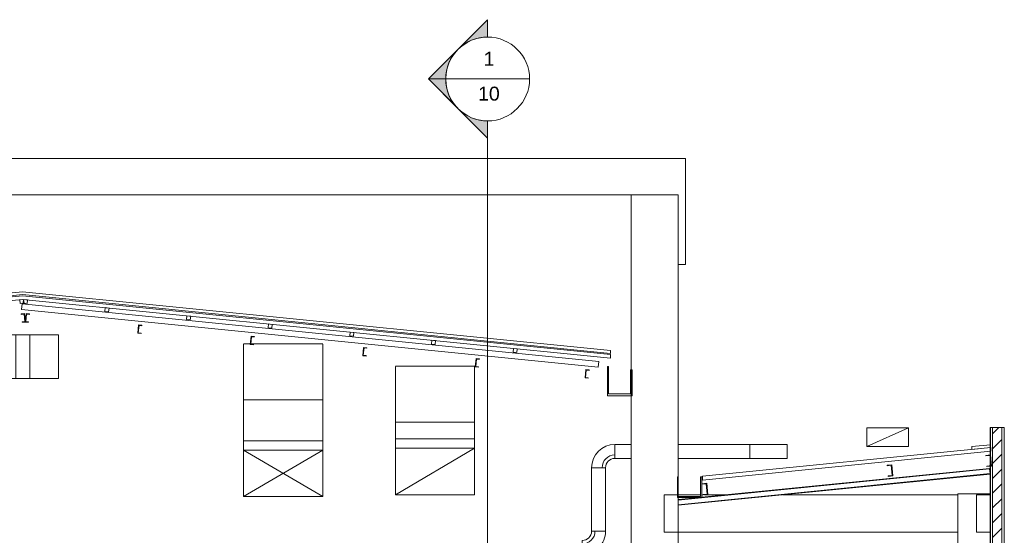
# Model space of a CAD drawing. Header units: metres. Extents: x 4.1 to 64.5, y -1.6 to 14.4.
# Tile 84 of 84: x 53.9 to 64.5, y 8.9 to 14.4. Entities that reach past the tile are written whole.
import ezdxf

# ---------------------------------------------------------------- set-up
doc = ezdxf.new("R2010")
doc.units = ezdxf.units.M
for name, color, linetype, lineweight in [('A-COLS', 7, 'Continuous', 18), ('A-GLAZ-CWMG', 7, 'Continuous', 18), ('A-ROOF', 7, 'Continuous', 18), ('A-WALL', 7, 'Continuous', 18), ('A-WALL-PATT', 7, 'Continuous', 18), ('DUTOS', 7, 'Continuous', 18), ('G-ANNO-SYMB', 7, 'Continuous', 9), ('M-HVAC-DUCT', 7, 'Continuous', 18), ('M-HVAC-DUCT-ANNO', 7, 'Continuous', 18), ('S-BEAM', 7, 'Continuous', 18), ('S-COLS', 7, 'Continuous', 18)]:
    doc.layers.add(name, color=color, linetype=linetype, lineweight=lineweight)
doc.styles.add('Arial', font='arial.ttf', dxfattribs={"height": 0.1499999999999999})
pattern_1 = [(49.99999999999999, (52.482, 6.032999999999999), (0.5465545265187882, -0.04781508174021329), [0.05715, -0.62865]), (355, (52.482, 6.032999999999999), (-0.1057276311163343, 0.5731658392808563), [0.04572, -0.50292]), (100.451, (52.528, 6.03), (0.440827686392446, 0.5253490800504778), [0.04857, -0.53427]), (46.184, (52.482, 6.186), (0.8132373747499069, -0.1261291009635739), [0.08572, -0.9429700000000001]), (96.636, (52.55, 6.175), (0.7122119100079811, 0.7422871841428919), [0.07286000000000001, -0.8014100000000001]), (351.184, (52.482, 6.186), (0.7122166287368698, 0.7422739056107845), [0.06858, -0.75438]), (21, (52.558, 6.148), (0.4548461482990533, -0.3067949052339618), [0.05715, -0.62865]), (326, (52.558, 6.148), (0.1854048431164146, 0.5525599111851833), [0.04572, -0.50292]), (71.45100000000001, (52.596, 6.122000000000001), (0.6402508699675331, 0.2457631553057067), [0.04857, -0.53427]), (37.50000000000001, (52.482, 6.032999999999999), (0.009260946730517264, 0.2536671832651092), [0.02515, -0.47168, 0.02515, -0.48539, -0.50483]), (37.50000000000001, (52.482, 6.032999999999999), (0.009260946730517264, 0.2536671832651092), [-1.007, 0.02515, -0.47968]), (7.499999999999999, (52.482, 6.032999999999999), (0.2004558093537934, 0.3005459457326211), [0.02515, -0.26594, 0.02515, -0.46025, -0.19241]), (7.499999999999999, (52.482, 6.032999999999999), (0.2004558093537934, 0.3005459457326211), [-0.7764800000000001, 0.02515, -0.16726]), (327.5, (52.312, 6.032999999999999), (0.4067681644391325, -0.01718819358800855), [0.02515, -0.16535, 0.02515, -0.56921, -0.78867]), (327.5, (52.312, 6.032999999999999), (0.4067681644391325, -0.01718819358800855), [-0.78486, 0.02515, -0.76352]), (317.5, (52.236, 6.032999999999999), (0.4443831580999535, 0.07627942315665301), [0.02515, -0.2225, 0.02515, -0.36957, -0.56007]), (317.5, (52.236, 6.032999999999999), (0.4443831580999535, 0.07627942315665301), [-0.64237, 0.02515, -0.53492])]

# ---------------------------------------------------------------- blocks, each defined once
blk = doc.blocks.new('Paredes 15 - Paredes 6-6874455-Corte 7')
at = {"layer": 'A-WALL'}
for p, q in [((57.67796392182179, 12.50992551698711), (65.4294708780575, 12.50992551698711)), ((65.4294708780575, 12.50992551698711), (67.93956299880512, 12.50992551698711)), ((68.44194224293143, 12.50992551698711), (67.93956299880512, 12.50992551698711)), ((67.93956299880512, 12.50992551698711), (67.93956299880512, 8.569999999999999)), ((68.44194224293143, 5.11), (68.44194224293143, 12.50992551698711)), ((60.70838392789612, 11.00758512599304), (61.79101006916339, 11.00758512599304)), ((61.79101006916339, 11.00758512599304), (61.79101006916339, 10.53865829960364)), ((61.79101006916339, 10.53865829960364), (61.22840104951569, 10.53865829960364))]:
    blk.add_line(p, q, dxfattribs=at)
blk = doc.blocks.new('Montante retangular - U 90x35x5-8306109-Corte 7')
at = {"layer": 'A-GLAZ-CWMG'}
for p, q in [((67.45175130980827, 10.63303597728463), (67.44279597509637, 10.54348263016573)), ((67.44826867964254, 10.54796029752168), (67.45622897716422, 10.62756327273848)), ((67.48657761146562, 10.6295533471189), (67.45175130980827, 10.63303597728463)), ((67.45622897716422, 10.62756327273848), (67.48608009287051, 10.62457816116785)), ((67.48608009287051, 10.62457816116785), (67.48657761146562, 10.6295533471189)), ((67.44279597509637, 10.54348263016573), (67.47762227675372, 10.54)), ((67.47811979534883, 10.54497518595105), (67.44826867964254, 10.54796029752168)), ((67.47762227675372, 10.54), (67.47811979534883, 10.54497518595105))]:
    blk.add_line(p, q, dxfattribs=at)
blk = doc.blocks.new('Montante retangular - U 90x35x5-8306110-Corte 7')
at = {"layer": 'A-GLAZ-CWMG'}
for p, q in [((61.44439358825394, 11.23377174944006), (61.43543825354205, 11.14421840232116)), ((61.4409109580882, 11.14869606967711), (61.44887125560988, 11.22829904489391)), ((61.47921988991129, 11.23028911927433), (61.44439358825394, 11.23377174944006)), ((61.44887125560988, 11.22829904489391), (61.47872237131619, 11.22531393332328)), ((61.47872237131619, 11.22531393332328), (61.47921988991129, 11.23028911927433)), ((61.43543825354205, 11.14421840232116), (61.4702645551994, 11.14073577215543)), ((61.47076207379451, 11.14571095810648), (61.4409109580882, 11.14869606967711)), ((61.4702645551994, 11.14073577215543), (61.47076207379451, 11.14571095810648))]:
    blk.add_line(p, q, dxfattribs=at)
blk = doc.blocks.new('Montante retangular - U 90x35x5-V54-Corte 7')
at = {"layer": 'A-GLAZ-CWMG'}
for p, q in [((61.42648291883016, 11.23377174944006), (61.39165661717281, 11.23028911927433)), ((61.39165661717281, 11.23028911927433), (61.39215413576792, 11.22531393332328)), ((61.39215413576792, 11.22531393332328), (61.42200525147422, 11.22829904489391)), ((61.42200525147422, 11.22829904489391), (61.4299655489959, 11.14869606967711)), ((61.43543825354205, 11.14421840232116), (61.42648291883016, 11.23377174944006)), ((61.4299655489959, 11.14869606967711), (61.40011443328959, 11.14571095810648)), ((61.40011443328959, 11.14571095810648), (61.4006119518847, 11.14073577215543)), ((61.4006119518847, 11.14073577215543), (61.43543825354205, 11.14421840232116))]:
    blk.add_line(p, q, dxfattribs=at)
blk = doc.blocks.new('Montante retangular - U 90x35x5-8306106-Corte 7')
at = {"layer": 'A-GLAZ-CWMG'}
for p, q in [((66.27416065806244, 10.75079504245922), (66.26520532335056, 10.66124169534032)), ((66.27067802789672, 10.66571936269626), (66.27863832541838, 10.74532233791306)), ((66.30898695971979, 10.74731241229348), (66.27416065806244, 10.75079504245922)), ((66.27863832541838, 10.74532233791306), (66.30848944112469, 10.74233722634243)), ((66.30848944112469, 10.74233722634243), (66.30898695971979, 10.74731241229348)), ((66.26520532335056, 10.66124169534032), (66.3000316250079, 10.65775906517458)), ((66.30052914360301, 10.66273425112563), (66.27067802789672, 10.66571936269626)), ((66.3000316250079, 10.65775906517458), (66.30052914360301, 10.66273425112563))]:
    blk.add_line(p, q, dxfattribs=at)
blk = doc.blocks.new('Rectangular Mullion - 50 x 150mm-7871061-Corte 7')
at = {"layer": 'A-GLAZ-CWMG'}
for p, q in [((61.39626208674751, 11.27817711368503), (61.40223230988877, 11.33787934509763)), ((61.40223230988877, 11.33787934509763), (67.58995881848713, 10.7191066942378)), ((67.58398859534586, 10.6594044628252), (61.39626208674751, 11.27817711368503)), ((67.58995881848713, 10.7191066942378), (67.58398859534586, 10.6594044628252))]:
    blk.add_line(p, q, dxfattribs=at)
blk = doc.blocks.new('Rectangular Mullion - 4x4 cm - offset 2cm-8305556-Corte 7')
at = {"layer": 'A-GLAZ-CWMG'}
for p, q in [((61.41785456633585, 11.38603277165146), (61.41387441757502, 11.34623128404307)), ((61.41387441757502, 11.34623128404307), (61.45367590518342, 11.34225113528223)), ((61.45765605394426, 11.38205262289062), (61.41785456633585, 11.38603277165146)), ((61.45367590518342, 11.34225113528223), (61.45765605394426, 11.38205262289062))]:
    blk.add_line(p, q, dxfattribs=at)
blk = doc.blocks.new('Rectangular Mullion - 4x4 cm - offset 2cm-V56-Corte 7')
at = {"layer": 'A-GLAZ-CWMG'}
for p, q in [((61.41785456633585, 11.38603277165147), (61.37805307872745, 11.38205262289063)), ((61.37805307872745, 11.38205262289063), (61.3820332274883, 11.34225113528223)), ((61.3820332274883, 11.34225113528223), (61.4218347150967, 11.34623128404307)), ((61.4218347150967, 11.34623128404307), (61.41785456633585, 11.38603277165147))]:
    blk.add_line(p, q, dxfattribs=at)
blk = doc.blocks.new('Rectangular Mullion - 4x4 cm - offset 2cm-8305554-Corte 7')
at = {"layer": 'A-GLAZ-CWMG'}
for p, q in [((66.67584660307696, 10.86023356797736), (66.67186645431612, 10.82043208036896)), ((66.67186645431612, 10.82043208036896), (66.71166794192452, 10.81645193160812)), ((66.71564809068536, 10.85625341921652), (66.67584660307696, 10.86023356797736)), ((66.71166794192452, 10.81645193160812), (66.71564809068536, 10.85625341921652))]:
    blk.add_line(p, q, dxfattribs=at)
blk = doc.blocks.new('Telhados 2 - Telhados 1-7870987-Corte 7')
at = {"layer": 'A-ROOF'}
for p, q in [((67.69549592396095, 10.66528712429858), (67.68549592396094, 10.66528712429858)), ((67.68549592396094, 10.66528712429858), (67.68549592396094, 10.35115825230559)), ((67.69549592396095, 10.37292847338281), (67.69549592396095, 10.66528712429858)), ((67.94881642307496, 10.63115825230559), (67.92923172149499, 10.63115825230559)), ((67.92923172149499, 10.63115825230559), (67.92923172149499, 10.37292847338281)), ((67.94881642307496, 10.35115825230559), (67.94881642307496, 10.63115825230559)), ((67.92923172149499, 10.37292847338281), (67.69549592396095, 10.37292847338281)), ((67.68549592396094, 10.35115825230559), (67.94881642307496, 10.35115825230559))]:
    blk.add_line(p, q, dxfattribs=at)
blk = doc.blocks.new('Rectangular Mullion - 30mm Square-7992605-Corte 7')
at = {"layer": 'A-GLAZ-CWMG'}
for p, q in [((68.74903840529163, 9.412925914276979), (68.69928654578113, 9.40795072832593)), ((68.69928654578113, 9.40795072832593), (68.69978406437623, 9.40297554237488)), ((68.69978406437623, 9.40297554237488), (68.74456073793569, 9.407453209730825)), ((68.74456073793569, 9.407453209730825), (68.75550614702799, 9.297999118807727)), ((68.76097885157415, 9.293521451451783), (68.74903840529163, 9.412925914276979)), ((68.75550614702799, 9.297999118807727), (68.71072947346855, 9.293521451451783)), ((68.71072947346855, 9.293521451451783), (68.71122699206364, 9.288546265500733)), ((68.71122699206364, 9.288546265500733), (68.76097885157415, 9.293521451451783))]:
    blk.add_line(p, q, dxfattribs=at)
blk = doc.blocks.new('Rectangular Mullion - 30mm Square-7992606-Corte 7')
at = {"layer": 'A-GLAZ-CWMG'}
for p, q in [((71.79468658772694, 9.71749073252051), (71.74493472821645, 9.71251554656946)), ((71.74493472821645, 9.71251554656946), (71.74543224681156, 9.70754036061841)), ((71.74543224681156, 9.70754036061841), (71.79020892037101, 9.712018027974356)), ((71.79020892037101, 9.712018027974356), (71.80115432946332, 9.602563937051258)), ((71.80662703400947, 9.598086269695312), (71.79468658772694, 9.71749073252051)), ((71.80115432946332, 9.602563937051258), (71.75637765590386, 9.598086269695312)), ((71.75637765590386, 9.598086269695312), (71.75687517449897, 9.593111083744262)), ((71.75687517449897, 9.593111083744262), (71.80662703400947, 9.598086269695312))]:
    blk.add_line(p, q, dxfattribs=at)
blk = doc.blocks.new('Rectangular Mullion - 30mm Square-7992608-Corte 7')
at = {"layer": 'A-GLAZ-CWMG'}
for p, q in [((70.73413759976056, 9.61143583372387), (70.68438574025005, 9.606460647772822)), ((70.68438574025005, 9.606460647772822), (70.68488325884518, 9.601485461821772)), ((70.68488325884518, 9.601485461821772), (70.72965993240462, 9.605963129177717)), ((70.72965993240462, 9.605963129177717), (70.74060534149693, 9.496509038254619)), ((70.74607804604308, 9.492031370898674), (70.73413759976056, 9.61143583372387)), ((70.74060534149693, 9.496509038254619), (70.69582866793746, 9.492031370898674)), ((70.69582866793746, 9.492031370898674), (70.69632618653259, 9.487056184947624)), ((70.69632618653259, 9.487056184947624), (70.74607804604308, 9.492031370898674))]:
    blk.add_line(p, q, dxfattribs=at)
blk = doc.blocks.new('Telhados 3 - Telhados 3-7987247-Corte 7')
at = {"layer": 'A-ROOF'}
for p, q in [((68.44382842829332, 9.481295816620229), (68.43382842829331, 9.481295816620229)), ((68.43382842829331, 9.481295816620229), (68.43382842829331, 9.260272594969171)), ((68.44382842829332, 9.270272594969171), (68.44382842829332, 9.481295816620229)), ((68.69646378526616, 9.481295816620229), (68.68382842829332, 9.481295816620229)), ((68.68382842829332, 9.481295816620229), (68.68382842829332, 9.270272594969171)), ((68.69646378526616, 9.260272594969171), (68.69646378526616, 9.481295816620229)), ((68.43382842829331, 9.260272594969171), (68.69646378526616, 9.260272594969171)), ((68.68382842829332, 9.270272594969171), (68.44382842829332, 9.270272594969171))]:
    blk.add_line(p, q, dxfattribs=at)
blk = doc.blocks.new('Rectangular Mullion - 50 x 150mm-8009944-Corte 7')
at = {"layer": 'A-GLAZ-CWMG'}
for p, q in [((68.44202227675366, 9.232821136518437), (71.78535813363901, 9.567154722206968)), ((68.44302109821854, 9.18267164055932), (71.79033331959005, 9.51740286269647)), ((68.44351861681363, 9.17769645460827), (71.79083083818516, 9.51242767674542)), ((68.69646378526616, 9.26329022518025), (71.7848606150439, 9.572129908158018)), ((71.7848606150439, 9.572129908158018), (71.78535813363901, 9.567154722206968)), ((71.78535813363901, 9.567154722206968), (71.79033331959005, 9.51740286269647)), ((71.79033331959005, 9.51740286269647), (71.79083083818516, 9.51242767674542)), ((68.44202227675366, 9.237846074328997), (68.66628748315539, 9.260272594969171)), ((68.44302109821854, 9.18267164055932), (68.44202227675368, 9.192659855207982)), ((68.44351861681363, 9.17769645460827), (68.44302109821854, 9.18267164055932))]:
    blk.add_line(p, q, dxfattribs=at)
blk = doc.blocks.new('4 GRE - ESCOLA DE CINEMA E AUDIOVISUAL CINE REX R07_rvt-2-Corte 7')
at = {"layer": 'A-WALL-PATT', "true_color": 0x808080}
h = blk.add_hatch(dxfattribs=at)
h.set_pattern_fill('FP_19', color=8, style=0, pattern_type=2)
h.set_pattern_definition(pattern_1)
h.paths.add_polyline_path([(71.79557417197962, 4.465622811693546), (71.79557417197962, 10.01010147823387), (71.79307417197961, 10.01010147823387), (71.79307417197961, 4.465622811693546), (71.79444224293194, 4.465622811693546)])
h = blk.add_hatch(dxfattribs=at)
h.set_pattern_fill('FP_20', color=8, style=0, pattern_type=2)
h.set_pattern_definition([(45, (52.482, 6.032999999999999), (-0.0795495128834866, 0.0795495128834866), [])])
h.paths.add_polyline_path([(71.91807417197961, 4.465622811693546), (71.91807417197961, 10.01010147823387), (71.81807417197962, 10.01010147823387), (71.81807417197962, 4.465622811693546), (71.91694224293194, 4.465622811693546)])
h = blk.add_hatch(dxfattribs=at)
h.set_pattern_fill('FP_19', color=8, style=0, pattern_type=2)
h.set_pattern_definition(pattern_1)
h.paths.add_polyline_path([(71.94194224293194, 4.205622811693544), (71.94307417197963, 4.205622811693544), (71.94307417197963, 10.01010147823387), (71.94057417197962, 10.01010147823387), (71.94057417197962, 4.465622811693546), (71.94194224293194, 4.465622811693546)])
at = {"layer": 'S-COLS'}
h = blk.add_hatch(dxfattribs=at)
h.set_pattern_fill('FP_21', color=256, style=0, pattern_type=2)
h.set_pattern_definition([(49.99999999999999, (52.482, 6.032999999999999), (0.2732740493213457, -0.02391137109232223), [0.02857, -0.31432]), (355, (52.482, 6.032999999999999), (-0.05286337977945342, 0.2865879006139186), [0.02286, -0.25146]), (100.451, (52.505, 6.032), (0.2204178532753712, 0.2626803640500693), [0.02429, -0.26714]), (46.184, (52.482, 6.11), (0.4066185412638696, -0.06305748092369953), [0.04286, -0.47149]), (96.636, (52.51600000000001, 6.104), (0.356106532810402, 0.371138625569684), [0.03643, -0.4007]), (351.184, (52.482, 6.11), (0.3561083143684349, 0.3711369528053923), [0.03429, -0.37719]), (21, (52.52, 6.091), (0.2274184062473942, -0.1533992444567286), [0.02857, -0.31432]), (326, (52.52, 6.091), (0.09270521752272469, 0.2762841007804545), [0.02286, -0.25146]), (71.45100000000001, (52.53899999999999, 6.077999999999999), (0.3201317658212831, 0.1228847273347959), [0.02429, -0.26714]), (37.50000000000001, (52.482, 6.032999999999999), (0.004637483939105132, 0.1268326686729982), [0.00251, -0.2459, 0.00251, -0.25276, -0.25241]), (37.50000000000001, (52.482, 6.032999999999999), (0.004637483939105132, 0.1268326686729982), [-0.50368, 0.00251, -0.2499]), (7.499999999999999, (52.482, 6.032999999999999), (0.1002335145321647, 0.1502686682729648), [0.00251, -0.14303, 0.00251, -0.24018, -0.0962]), (7.499999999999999, (52.482, 6.032999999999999), (0.1002335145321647, 0.1502686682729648), [-0.38824, 0.00251, -0.09369]), (327.5, (52.397, 6.032999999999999), (0.2033840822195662, -0.008594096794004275), [0.00251, -0.09274, 0.00251, -0.29467, -0.39434]), (327.5, (52.397, 6.032999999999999), (0.2033840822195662, -0.008594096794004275), [-0.39243, 0.00251, -0.39182]), (317.5, (52.35899999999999, 6.032999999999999), (0.2221915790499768, 0.0381397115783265), [0.00251, -0.12131, 0.00251, -0.19484, -0.28004]), (317.5, (52.35899999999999, 6.032999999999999), (0.2221915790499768, 0.0381397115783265), [-0.32118, 0.00251, -0.27752])])
h.paths.add_polyline_path([(68.44194224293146, 5.579999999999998), (68.4426222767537, 5.579999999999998), (68.44194224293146, 5.629999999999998)])
h.paths.add_polyline_path([(68.44197817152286, 6.04), (68.4426222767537, 6.04), (68.44194224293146, 6.04)])
h.paths.add_polyline_path([(68.44194224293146, 8.57), (68.4426222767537, 8.57), (68.44194224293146, 8.890000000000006)])
h.paths.add_polyline_path([(68.4420222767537, 9.237846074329), (68.4426222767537, 9.237906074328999), (68.4420222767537, 9.260272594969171)])
h.paths.add_polyline_path([(68.44194224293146, 9.48129581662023), (68.4426222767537, 9.48129581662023), (68.44194224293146, 9.567154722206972)])
h.paths.add_polyline_path([(68.44194224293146, 9.829999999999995), (68.4426222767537, 9.829999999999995), (68.44194224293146, 9.847930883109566)])
at = {"layer": 'A-ROOF'}
for p, q in [((61.40466211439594, 11.42589415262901), (55.09338044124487, 10.79476598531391)), ((55.09663462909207, 10.83777633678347), (61.40628920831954, 11.46874179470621)), ((61.40628920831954, 11.43859216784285), (55.09663462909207, 10.80762670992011)), ((67.715943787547, 10.79476598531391), (61.40466211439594, 11.42589415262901)), ((61.40628920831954, 11.46874179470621), (67.715943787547, 10.83777633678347)), ((67.715943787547, 10.80762670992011), (61.40628920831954, 11.43859216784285)), ((55.09338044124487, 10.75456648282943), (61.40466211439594, 11.38569465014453)), ((61.40466211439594, 11.38569465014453), (67.715943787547, 10.75456648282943)), ((67.715943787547, 10.83777633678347), (67.715943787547, 10.80762670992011)), ((67.715943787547, 10.75456648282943), (67.715943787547, 10.79476598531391)), ((71.79745967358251, 9.797261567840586), (68.70205963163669, 9.487721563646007)), ((68.70205963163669, 9.447522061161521), (71.79745967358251, 9.757062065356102)), ((71.79536526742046, 9.827201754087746), (71.5953652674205, 9.807201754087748)), ((71.5953652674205, 9.807201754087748), (71.5953652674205, 9.777052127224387)), ((71.5953652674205, 9.777052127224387), (71.79536526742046, 9.797052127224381)), ((71.79536526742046, 9.797052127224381), (71.79536526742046, 9.827201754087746)), ((71.79745967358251, 9.757062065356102), (71.79745967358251, 9.797261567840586)), ((68.70205963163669, 9.487721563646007), (68.70205963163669, 9.447522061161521))]:
    blk.add_line(p, q, dxfattribs=at)
at = {"layer": 'A-WALL'}
for p, q in [((68.52142298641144, 12.89886030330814), (54.84196163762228, 12.89886030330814)), ((68.52142298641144, 11.76085801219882), (68.52142298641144, 12.89886030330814)), ((68.44194224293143, 11.76085801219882), (68.52142298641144, 11.76085801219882)), ((71.94307417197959, 10.01010147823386), (71.79307417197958, 10.01010147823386)), ((71.79307417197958, 10.01010147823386), (71.79307417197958, 4.465622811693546)), ((71.79557417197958, 4.465622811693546), (71.79557417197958, 10.01010147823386)), ((71.81807417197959, 4.465622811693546), (71.81807417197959, 10.01010147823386)), ((71.91807417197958, 4.465622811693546), (71.91807417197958, 10.01010147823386)), ((71.94057417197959, 4.465622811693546), (71.94057417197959, 10.01010147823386)), ((71.94307417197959, 4.205622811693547), (71.94307417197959, 10.01010147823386))]:
    blk.add_line(p, q, dxfattribs=at)
at = {"layer": 'S-COLS'}
for p, q in [((68.44262227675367, 9.829999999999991), (68.44262227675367, 10.12)), ((68.44262227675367, 9.481295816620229), (68.44262227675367, 9.679999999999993)), ((71.44347817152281, 9.299999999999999), (71.44347817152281, 8.569999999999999)), ((71.79307417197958, 9.299999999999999), (71.44347817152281, 9.299999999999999)), ((68.44262227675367, 9.237906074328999), (68.44262227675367, 9.260272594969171)), ((68.44262227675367, 8.57), (68.44262227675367, 9.186659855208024))]:
    blk.add_line(p, q, dxfattribs=at)
at = {"layer": 'A-GLAZ-CWMG', "lineweight": 18}
for name, p in [('Rectangular Mullion - 4x4 cm - offset 2cm-V56-Corte 7', (0, 0)), ('Rectangular Mullion - 50 x 150mm-7871061-Corte 7', (0, 0)), ('Rectangular Mullion - 4x4 cm - offset 2cm-8305556-Corte 7', (0, 0)), ('Montante retangular - U 90x35x5-V54-Corte 7', (0, 0)), ('Montante retangular - U 90x35x5-8306110-Corte 7', (0, 0)), ('Rectangular Mullion - 4x4 cm - offset 2cm-8305554-Corte 7', (-4.381660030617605, 0.4381660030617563)), ('Rectangular Mullion - 4x4 cm - offset 2cm-8305554-Corte 7', (-3.505328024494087, 0.350532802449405)), ('Montante retangular - U 90x35x5-8306106-Corte 7', (-3.622325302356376, 0.3622325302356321)), ('Rectangular Mullion - 4x4 cm - offset 2cm-8305554-Corte 7', (-2.62899601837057, 0.2628996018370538)), ('Montante retangular - U 90x35x5-8306106-Corte 7', (-2.414883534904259, 0.2414883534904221)), ('Rectangular Mullion - 4x4 cm - offset 2cm-8305554-Corte 7', (-1.752664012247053, 0.1752664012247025)), ('Rectangular Mullion - 4x4 cm - offset 2cm-8305554-Corte 7', (-0.8763320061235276, 0.08763320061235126)), ('Montante retangular - U 90x35x5-8306106-Corte 7', (-1.207441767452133, 0.1207441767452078)), ('Rectangular Mullion - 4x4 cm - offset 2cm-8305554-Corte 7', (0, 0)), ('Montante retangular - U 90x35x5-8306106-Corte 7', (0, 0)), ('Montante retangular - U 90x35x5-8306109-Corte 7', (0, 0)), ('Rectangular Mullion - 30mm Square-7992606-Corte 7', (0, 0)), ('Rectangular Mullion - 50 x 150mm-8009944-Corte 7', (0, 0)), ('Rectangular Mullion - 30mm Square-7992608-Corte 7', (0, 0)), ('Rectangular Mullion - 30mm Square-7992605-Corte 7', (0, 0))]:
    blk.add_blockref(name, p, dxfattribs=at)
at = {"layer": 'A-ROOF', "lineweight": 18}
for name in ['Telhados 2 - Telhados 1-7870987-Corte 7', 'Telhados 3 - Telhados 3-7987247-Corte 7']:
    blk.add_blockref(name, (0, 0), dxfattribs=at)
at = {"layer": 'A-WALL', "lineweight": 18}
blk.add_blockref('Paredes 15 - Paredes 6-6874455-Corte 7', (0, 0), dxfattribs=at)
blk = doc.blocks.new('Family - P47-298915-Corte 7')
at = {"layer": 'A-COLS'}
blk.add_line((68.44202227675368, 10.12), (68.44202227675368, 11.76085801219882), dxfattribs=at)
blk = doc.blocks.new('Family - P47-301710-Corte 7')
at = {"layer": 'S-COLS'}
blk.add_line((68.44202227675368, 10.12), (68.44202227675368, 11.76085801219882), dxfattribs=at)
blk = doc.blocks.new('Family - P30-298919-Corte 7')
at = {"layer": 'A-COLS'}
for p, q in [((61.33552227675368, 10.53865829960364), (61.33552227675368, 11.00758512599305)), ((61.48552227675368, 10.53865829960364), (61.48552227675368, 11.00758512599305))]:
    blk.add_line(p, q, dxfattribs=at)
blk = doc.blocks.new('Family - P30-301706-Corte 7')
at = {"layer": 'S-COLS'}
for p, q in [((61.33552227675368, 10.53865829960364), (61.33552227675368, 11.00758512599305)), ((61.48552227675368, 10.53865829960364), (61.48552227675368, 11.00758512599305))]:
    blk.add_line(p, q, dxfattribs=at)
blk = doc.blocks.new('Family - V339-300044-Corte 7')
at = {"layer": 'S-BEAM'}
for p, q in [((68.44382842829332, 9.290000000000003), (68.68382842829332, 9.290000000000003)), ((68.69646378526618, 9.290000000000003), (68.71108161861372, 9.290000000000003)), ((68.72576433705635, 9.290000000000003), (68.96356153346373, 9.290000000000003)), ((69.56655407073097, 9.290000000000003), (71.44312227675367, 9.290000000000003)), ((68.44262227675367, 8.890000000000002), (71.44312227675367, 8.890000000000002))]:
    blk.add_line(p, q, dxfattribs=at)
blk = doc.blocks.new('Family - V317-300090-Corte 7')
at = {"layer": 'S-BEAM'}
for p, q in [((68.44202227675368, 9.290000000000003), (68.29202227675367, 9.290000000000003)), ((68.29202227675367, 9.290000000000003), (68.29202227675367, 8.890000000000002)), ((68.44202227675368, 8.890000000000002), (68.44202227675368, 9.290000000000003)), ((68.29202227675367, 8.890000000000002), (68.44202227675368, 8.890000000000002))]:
    blk.add_line(p, q, dxfattribs=at)
blk = doc.blocks.new('Family - V322-300196-Corte 7')
at = {"layer": 'S-BEAM'}
for p, q in [((71.79312227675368, 9.290000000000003), (71.64312227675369, 9.290000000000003)), ((71.64312227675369, 9.290000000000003), (71.64312227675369, 8.890000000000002)), ((71.79312227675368, 8.890000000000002), (71.79312227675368, 9.290000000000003)), ((71.64312227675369, 8.890000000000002), (71.79312227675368, 8.890000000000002))]:
    blk.add_line(p, q, dxfattribs=at)
blk = doc.blocks.new('Family - P58-300284-Corte 7')
at = {"layer": 'A-COLS'}
blk.add_line((71.44312227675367, 8.569999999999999), (71.44312227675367, 9.290000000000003), dxfattribs=at)
blk = doc.blocks.new('Family - P58-301639-Corte 7')
at = {"layer": 'S-COLS'}
blk.add_line((71.44312227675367, 8.569999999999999), (71.44312227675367, 9.290000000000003), dxfattribs=at)
blk = doc.blocks.new('ESTRUTURAL CINE REX _011_IFC-2-Corte 7')
at = {"layer": 'A-COLS', "lineweight": 18}
for name in ['Family - P47-301710-Corte 7', 'Family - P30-301706-Corte 7', 'Family - P58-301639-Corte 7']:
    blk.add_blockref(name, (0, 0), dxfattribs=at)
at = {"layer": 'S-BEAM', "lineweight": 18}
for name in ['Family - V317-300090-Corte 7', 'Family - V339-300044-Corte 7', 'Family - V322-300196-Corte 7']:
    blk.add_blockref(name, (0, 0), dxfattribs=at)
at = {"layer": 'S-COLS', "lineweight": 18}
for name in ['Family - P47-298915-Corte 7', 'Family - P30-298919-Corte 7', 'Family - P58-300284-Corte 7']:
    blk.add_blockref(name, (0, 0), dxfattribs=at)
blk = doc.blocks.new('BTS vanes - 1 Splitter Vanes-875035-Corte 7')
at = {"layer": 'M-HVAC-DUCT', "color": 4, "true_color": 0x00ffff}
for p, q in [((63.77840104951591, 9.870000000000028), (64.62840104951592, 9.870000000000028)), ((63.77840104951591, 9.870000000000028), (63.77840104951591, 9.77000000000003)), ((63.77840104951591, 9.870000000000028), (64.62840104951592, 9.870000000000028)), ((63.77840104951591, 9.870000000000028), (63.77840104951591, 9.77000000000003)), ((64.62840104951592, 9.77000000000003), (64.62840104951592, 9.870000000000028)), ((64.62840104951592, 9.77000000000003), (64.62840104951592, 9.870000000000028))]:
    blk.add_line(p, q, dxfattribs=at)
blk = doc.blocks.new('BTS vanes - 1 Splitter Vanes-V66-Corte 7')
at = {"layer": 'M-HVAC-DUCT', "color": 4, "true_color": 0x00ffff}
for p, q in [((63.85095360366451, 10.90904820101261), (63.77840104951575, 10.90904820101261)), ((63.77840104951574, 10.30904820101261), (63.77840104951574, 10.90630010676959)), ((64.62840104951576, 10.90904820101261), (63.85586983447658, 10.90904820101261)), ((64.62840104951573, 10.30904820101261), (64.62840104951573, 10.9063001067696)), ((64.62840104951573, 10.30904820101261), (63.77840104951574, 10.30904820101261))]:
    blk.add_line(p, q, dxfattribs=at)
blk = doc.blocks.new('BTS vanes - 1 Splitter Vanes-V69-Corte 7')
at = {"layer": 'M-HVAC-DUCT', "color": 5, "true_color": 0x0000ff}
for p, q in [((65.4070202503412, 9.89), (66.2570202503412, 9.89)), ((65.4070202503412, 9.89), (65.4070202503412, 9.790000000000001)), ((65.4070202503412, 9.89), (66.2570202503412, 9.89)), ((65.4070202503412, 9.89), (65.4070202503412, 9.790000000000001)), ((66.2570202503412, 9.790000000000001), (66.2570202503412, 9.89)), ((66.2570202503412, 9.790000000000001), (66.2570202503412, 9.89))]:
    blk.add_line(p, q, dxfattribs=at)
blk = doc.blocks.new('BTS vanes - 1 Splitter Vanes-V70-Corte 7')
at = {"layer": 'M-HVAC-DUCT', "color": 5, "true_color": 0x0000ff}
for p, q in [((66.25702025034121, 10.67000000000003), (65.40702025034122, 10.67000000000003)), ((65.4070202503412, 10.07000000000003), (65.4070202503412, 10.66725190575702)), ((66.2570202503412, 10.07000000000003), (66.2570202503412, 10.66725190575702)), ((66.2570202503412, 10.07000000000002), (65.4070202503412, 10.07000000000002))]:
    blk.add_line(p, q, dxfattribs=at)
blk = doc.blocks.new('BTS vanes - 1 Splitter Vanes-V82-Corte 7')
at = {"layer": 'M-HVAC-DUCT', "color": 6, "true_color": 0xff00ff}
for p, q in [((67.51311640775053, 8.898943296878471), (67.66311640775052, 8.898943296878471)), ((67.51311640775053, 8.898943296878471), (67.54995851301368, 8.898943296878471)), ((67.41311640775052, 8.648943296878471), (67.41311640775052, 8.798943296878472)), ((67.41311640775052, 8.762101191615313), (67.41311640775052, 8.798943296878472))]:
    blk.add_line(p, q, dxfattribs=at)
for radius, start, end in [(0.1000000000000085, 269.9999999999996, 0), (0.2500000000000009, 269.9999999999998, 2.035554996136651e-13), (0.1000000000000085, 269.9999999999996, 0), (0.1368421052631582, 270, 3.68944343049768e-13)]:
    blk.add_arc((67.41311640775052, 8.898943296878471), radius, start, end, dxfattribs=at)
blk = doc.blocks.new('BTS vanes - 1 Splitter Vanes-911770-Corte 7')
at = {"layer": 'M-HVAC-DUCT', "color": 6, "true_color": 0xff00ff}
for p, q in [((64.74311640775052, 8.798943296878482), (64.74311640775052, 8.648943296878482)), ((64.74311640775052, 8.68578540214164), (64.74311640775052, 8.648943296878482)), ((64.64311640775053, 8.548943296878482), (64.49311640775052, 8.548943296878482)), ((64.64311640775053, 8.548943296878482), (64.60627430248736, 8.548943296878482))]:
    blk.add_line(p, q, dxfattribs=at)
for radius, start, end in [(0.2499999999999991, 89.9999999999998, 179.9999999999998), (0.1368421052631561, 90, 180), (0.09999999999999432, 90, 180), (0.09999999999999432, 90, 180)]:
    blk.add_arc((64.74311640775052, 8.548943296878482), radius, start, end, dxfattribs=at)
blk = doc.blocks.new('BTS vanes - 1 Splitter Vanes-1126098-Corte 7')
at = {"layer": 'M-HVAC-DUCT', "color": 6, "true_color": 0xff00ff}
for p, q in [((69.21138817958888, 9.67999999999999), (69.21138817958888, 9.82999999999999)), ((69.21138817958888, 9.82999999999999), (69.61138817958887, 9.82999999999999)), ((69.61138817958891, 9.67999999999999), (69.61138817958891, 9.829999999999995)), ((69.61138817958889, 9.82999999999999), (69.61138817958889, 9.67999999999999)), ((69.21138817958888, 9.67999999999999), (69.61138817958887, 9.67999999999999))]:
    blk.add_line(p, q, dxfattribs=at)
blk = doc.blocks.new('Corte - M_Cabeça do corte - Preenchido-1049-Corte 7')
at = {"layer": 'G-ANNO-SYMB'}
h = blk.add_hatch(color=256, dxfattribs=at)
edge = h.paths.add_edge_path()
edge.add_line((53.48196186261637, 14.36830846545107), (53.16376381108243, 14.05011041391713))
edge.add_arc((53.48196186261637, 13.73191236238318), 0.4500000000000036, 90.00000000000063, 134.9999999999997, ccw=False)
edge.add_line((53.48196186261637, 14.18191236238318), (53.48196186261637, 14.36830846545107))
h = blk.add_hatch(color=256, dxfattribs=at)
edge = h.paths.add_edge_path()
edge.add_line((52.84556575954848, 13.73191236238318), (53.03196186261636, 13.73191236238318))
edge.add_arc((53.48196186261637, 13.73191236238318), 0.4499999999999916, 135.0000000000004, 180.0000000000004, ccw=False)
edge.add_line((53.16376381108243, 14.05011041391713), (52.84556575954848, 13.73191236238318))
h = blk.add_hatch(color=256, dxfattribs=at)
edge = h.paths.add_edge_path()
edge.add_line((52.84556575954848, 13.73191236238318), (53.16376381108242, 13.41371431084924))
edge.add_arc((53.48196186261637, 13.73191236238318), 0.4500000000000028, 180.0000000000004, 224.9999999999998, ccw=False)
edge.add_line((53.03196186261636, 13.73191236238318), (52.84556575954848, 13.73191236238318))
h = blk.add_hatch(color=256, dxfattribs=at)
edge = h.paths.add_edge_path()
edge.add_line((53.48196186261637, 13.09551625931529), (53.48196186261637, 13.28191236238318))
edge.add_arc((53.48196186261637, 13.73191236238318), 0.4499999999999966, 225.0000000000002, 270, ccw=False)
edge.add_line((53.16376381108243, 13.41371431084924), (53.48196186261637, 13.09551625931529))
for p, q in [((52.84556575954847, 13.73191236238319), (53.48196186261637, 14.36830846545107)), ((53.16376381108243, 14.05011041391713), (53.48196186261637, 14.36830846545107)), ((53.48196186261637, 14.18191236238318), (53.48196186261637, 14.36830846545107)), ((53.48196186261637, 14.36830846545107), (53.48196186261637, 14.18191236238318)), ((52.84556575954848, 13.73191236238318), (53.16376381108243, 14.05011041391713)), ((52.84556575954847, 13.73191236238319), (53.48196186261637, 13.09551625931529)), ((53.03196186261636, 13.73191236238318), (52.84556575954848, 13.73191236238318)), ((52.84556575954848, 13.73191236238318), (53.03196186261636, 13.73191236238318)), ((53.16376381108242, 13.41371431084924), (52.84556575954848, 13.73191236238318)), ((53.48196186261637, 13.09551625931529), (53.16376381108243, 13.41371431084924)), ((53.48196186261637, 13.28191236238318), (53.48196186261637, 13.09551625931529)), ((53.48196186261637, 13.28191236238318), (53.48196186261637, 13.09551625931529))]:
    blk.add_line(p, q, dxfattribs=at)
for radius, start, end in [(0.4499999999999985, 89.99999999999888, 269.9999999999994), (0.4500000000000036, 90.00000000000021, 134.9999999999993), (0.4500000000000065, 270.0000000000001, 89.99999999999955), (0.4499999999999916, 135.0000000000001, 180), (0.4500000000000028, 180, 224.9999999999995), (0.4499999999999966, 224.9999999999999, 269.9999999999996)]:
    blk.add_arc((53.48196186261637, 13.73191236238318), radius, start, end, dxfattribs=at)

msp = doc.modelspace()

# ---------------------------------------------------------------- linework, layer by layer
at = {"layer": 'DUTOS', "color": 4, "true_color": 0x00ffff}
for p, q in [((56.30771236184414, 10.30904820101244), (57.15771236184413, 10.30904820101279)), ((56.30771236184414, 10.30904820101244), (56.30771236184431, 9.869999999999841)), ((57.15771236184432, 9.870000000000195), (57.15771236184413, 10.30904820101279)), ((57.15771236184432, 9.870000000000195), (56.30771236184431, 9.869999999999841))]:
    msp.add_line(p, q, dxfattribs=at)
at = {"layer": 'DUTOS', "color": 5, "true_color": 0x0000ff}
for p, q in [((57.93633156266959, 10.07000000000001), (58.78633156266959, 10.07000000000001)), ((57.93633156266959, 10.07000000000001), (57.93633156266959, 9.889999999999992)), ((58.78633156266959, 10.07000000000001), (58.78633156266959, 9.889999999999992)), ((58.78633156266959, 9.889999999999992), (57.93633156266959, 9.889999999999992))]:
    msp.add_line(p, q, dxfattribs=at)
at = {"layer": 'DUTOS', "color": 6, "true_color": 0xff00ff}
for p, q in [((60.2924277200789, 9.679999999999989), (60.2924277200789, 9.82999999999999)), ((60.46887431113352, 9.82999999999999), (60.2924277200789, 9.82999999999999)), ((61.7406994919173, 9.82999999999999), (60.97125355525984, 9.82999999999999)), ((61.7406994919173, 9.82999999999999), (61.7406994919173, 9.679999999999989)), ((60.46887431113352, 9.679999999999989), (60.2924277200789, 9.679999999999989)), ((61.7406994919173, 9.679999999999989), (60.97125355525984, 9.679999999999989)), ((60.0424277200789, 9.579999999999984), (60.19242772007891, 9.579999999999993)), ((60.0424277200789, 9.579999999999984), (60.04242772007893, 8.898943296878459)), ((60.19242772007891, 9.579999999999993), (60.19242772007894, 8.898943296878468)), ((60.19242772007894, 8.898943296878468), (60.04242772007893, 8.898943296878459))]:
    msp.add_line(p, q, dxfattribs=at)
at = {"layer": 'G-ANNO-SYMB'}
for p, q in [((58.47689541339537, 13.75276280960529), (59.37689541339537, 13.75276280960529)), ((58.9268954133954, 13.3027628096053), (58.9268954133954, -0.8097605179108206))]:
    msp.add_line(p, q, dxfattribs=at)
at = {"layer": 'M-HVAC-DUCT-ANNO', "color": 6, "true_color": 0xff00ff}
for p, q in [((63.4456006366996, 10.00700000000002), (62.99560063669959, 10.00700000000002)), ((62.99560063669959, 10.00700000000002), (62.99560063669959, 9.807000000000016)), ((63.4456006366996, 10.00700000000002), (62.99560063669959, 9.807000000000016)), ((63.4456006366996, 9.807000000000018), (63.4456006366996, 10.00700000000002)), ((62.1406994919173, 9.82999999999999), (62.1406994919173, 9.679999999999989)), ((62.99560063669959, 9.807000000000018), (63.4456006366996, 9.807000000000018))]:
    msp.add_line(p, q, dxfattribs=at)
at = {"layer": 'M-HVAC-DUCT-ANNO', "color": 4, "true_color": 0x00ffff}
for p, q in [((57.15771236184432, 9.77000000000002), (56.30771236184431, 9.77000000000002)), ((56.30771236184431, 9.77000000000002), (56.30771236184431, 9.27000000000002)), ((57.15771236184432, 9.77000000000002), (56.30771236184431, 9.27000000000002)), ((56.30771236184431, 9.77000000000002), (57.15771236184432, 9.27000000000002)), ((57.15771236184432, 9.27000000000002), (57.15771236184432, 9.77000000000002)), ((56.30771236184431, 9.27000000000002), (57.15771236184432, 9.27000000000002))]:
    msp.add_line(p, q, dxfattribs=at)
at = {"layer": 'M-HVAC-DUCT-ANNO', "color": 5, "true_color": 0x0000ff}
for p, q in [((58.78633156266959, 9.789999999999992), (57.93633156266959, 9.789999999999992)), ((57.93633156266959, 9.789999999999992), (57.93633156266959, 9.289999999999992)), ((58.78633156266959, 9.789999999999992), (57.93633156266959, 9.289999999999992)), ((58.78633156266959, 9.28999999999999), (58.78633156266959, 9.789999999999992)), ((57.93633156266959, 9.28999999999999), (58.78633156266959, 9.28999999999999))]:
    msp.add_line(p, q, dxfattribs=at)

# ---------------------------------------------------------------- block references
at = {"lineweight": 5}
for name in ['4 GRE - ESCOLA DE CINEMA E AUDIOVISUAL CINE REX R07_rvt-2-Corte 7', 'ESTRUTURAL CINE REX _011_IFC-2-Corte 7']:
    msp.add_blockref(name, (-7.470688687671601, 0), dxfattribs=at)
at = {"layer": 'G-ANNO-SYMB'}
msp.add_blockref('Corte - M_Cabeça do corte - Preenchido-1049-Corte 7', (5.444933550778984, 0.02085044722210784), dxfattribs=at)
at = {"layer": 'M-HVAC-DUCT', "color": 4, "true_color": 0x00ffff}
for name in ['BTS vanes - 1 Splitter Vanes-V66-Corte 7', 'BTS vanes - 1 Splitter Vanes-875035-Corte 7']:
    msp.add_blockref(name, (-7.470688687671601, 0), dxfattribs=at)
at = {"layer": 'M-HVAC-DUCT', "color": 5, "true_color": 0x0000ff}
for name in ['BTS vanes - 1 Splitter Vanes-V70-Corte 7', 'BTS vanes - 1 Splitter Vanes-V69-Corte 7']:
    msp.add_blockref(name, (-7.470688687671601, 0), dxfattribs=at)
at = {"layer": 'M-HVAC-DUCT', "color": 6, "true_color": 0xff00ff}
for name, p in [('BTS vanes - 1 Splitter Vanes-911770-Corte 7', (-4.450688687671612, 1.031056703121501)), ('BTS vanes - 1 Splitter Vanes-1126098-Corte 7', (-7.470688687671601, 0)), ('BTS vanes - 1 Splitter Vanes-V82-Corte 7', (-7.470688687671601, 0))]:
    msp.add_blockref(name, p, dxfattribs=at)

# ---------------------------------------------------------------- texts
at = {"layer": 'G-ANNO-SYMB', "char_height": 0.1499999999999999, "attachment_point": 1, "style": 'Arial'}
for s, insert, width in [('1', (58.88357695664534, 14.04445108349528), 0.1443037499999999), ('10', (58.82395195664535, 13.67027723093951), 0.2886074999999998)]:
    msp.add_mtext(s, dxfattribs=dict(at, insert=insert, width=width))

doc.saveas('drawing.dxf')
